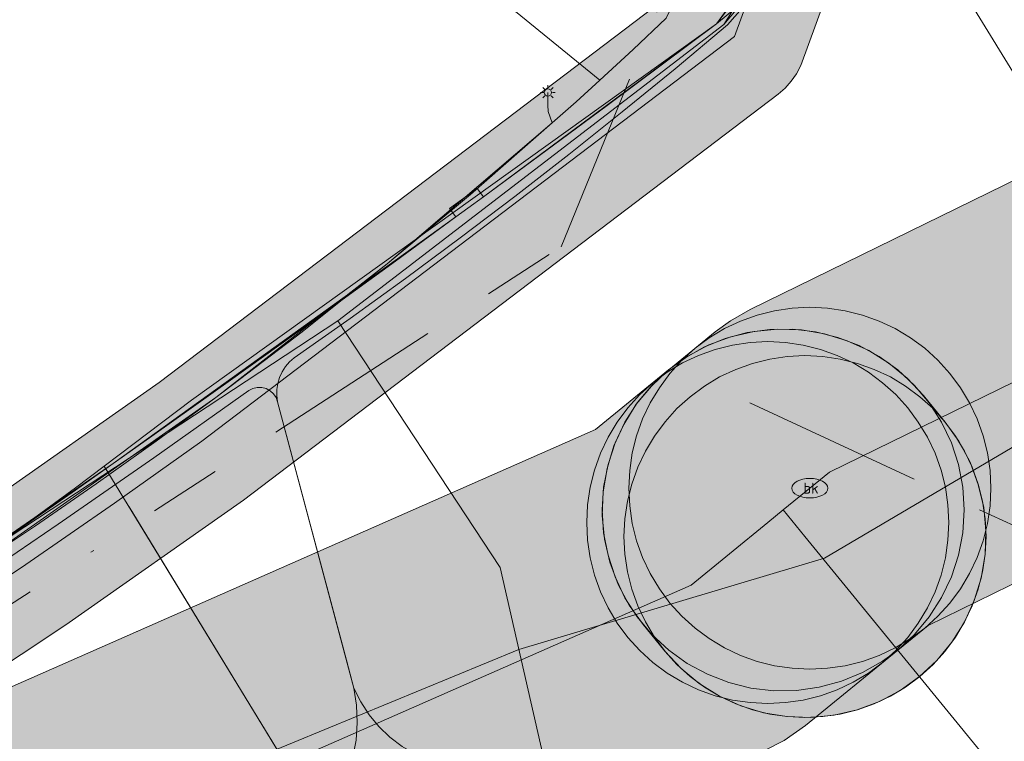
# Model space of a CAD drawing. Header units: metres. Extents: x 191553 to 192958, y 309510 to 310004.
# Tile 19 of 52: x 191878 to 191906, y 309657 to 309677. Entities that reach past the tile are written whole.
import ezdxf
from ezdxf.enums import TextEntityAlignment as Align
from ezdxf.lldxf.tags import DXFTag

# ---------------------------------------------------------------- set-up
doc = ezdxf.new("R2010")
doc.units = ezdxf.units.M
doc.linetypes.add('RI-OVERIG', pattern=[17, 5, -2, 2, -2, 0, -2, 2, -2])
doc.layers.get('0').update_dxf_attribs({"lineweight": 18})
for name, color, linetype, lineweight in [('B-WE-IE-MEUBILAIR_ENEXIS NETBEHEER BV-S', 7, 'Continuous', 18), ('B-WE-KL-DATA_COAXKABEL_17_ZIGGO BV-G', 90, 'KL-DATA-N', 18), ('B-WE-KL-DATA_COAXKABEL_7_ZIGGO BV-G', 90, 'KL-DATA-N', 18), ('B-WE-KL-DATA_KABELBED_KPN BV-G', 90, 'Continuous', 18), ('B-WE-KL-DATA_KABELBED_ZIGGO BV-G', 90, 'Continuous', 18), ('B-WE-KL-DATA_MANTELBUIS_POLYVINYLCHLORIDE PVC_75_KPN BV-G', 90, 'Continuous', 18), ('B-WE-KL-DATA_NV WATERLEIDINGMAATSCHAPPIJ LIMBURG-G', 90, 'KL-DATA-N', 18), ('B-WE-KL-ET_LS_ENEXIS NETBEHEER BV-G', 190, 'KL-LS-N', 18), ('B-WE-KL-ET_LS_KABELBED_ENEXIS NETBEHEER BV-G', 190, 'Continuous', 18), ('B-WE-KL-ET_MS_ENEXIS NETBEHEER BV-G', 130, 'KL-MS-N', 18), ('B-WE-KL-ET_MS_KABELBED_ENEXIS NETBEHEER BV-G', 130, 'Continuous', 18), ('B-WE-KL-GAS_HD_STAAL_100_ENEXIS NETBEHEER BV-G', 30, 'KL-GAS-HD-N', 18), ('B-WE-KL-GAS_LD_MANTELBUIS_POLYVINYLCHLORIDE PVC_90_ENEXIS NETBEHEER BV-G', 50, 'Continuous', 18), ('B-WE-KL-GAS_LD_POLYVINYLCHLORIDE PVC_63_ENEXIS NETBEHEER BV-G', 50, 'KL-GAS-LD-N', 18), ('B-WE-KL-GAS_LD_POLYVINYLCHLORIDE PVC_90_ENEXIS NETBEHEER BV-G', 50, 'KL-GAS-LD-N', 18), ('B-WE-KL-WATER_100_NV WATERLEIDINGMAATSCHAPPIJ LIMBURG-G', 170, 'KL-WATER-N', 18), ('B-WE-KL-WATER_200_NV WATERLEIDINGMAATSCHAPPIJ LIMBURG-G', 170, 'KL-WATER-N', 18), ('B-WE-KL-WATER_NV WATERLEIDINGMAATSCHAPPIJ LIMBURG-S', 170, 'Continuous', 18), ('B-WE-RI-VRIJVERVAL_BETON_500_GEMEENTE GULPEN   WITTEM-G', 210, 'RI-OVERIG', 18), ('B-WE-RI-VRIJVERVAL_POLYVINYLCHLORIDE PVC_310_GEMEENTE GULPEN   WITTEM-G', 210, 'RI-OVERIG', 18), ('V-WE-KL-ET_MS_ENEXIS NETBEHEER BV-G', 130, 'KL-MS-V', 18), ('V-WE-KL-WATER_100_NV WATERLEIDINGMAATSCHAPPIJ LIMBURG-G', 170, 'KL-WATER-V', 18)]:
    doc.layers.add(name, color=color, linetype=linetype, lineweight=lineweight)
doc.layers.add('B-WE-OG-INFO_EIS VOORZORGSMAATREGEL_ENEXIS NETBEHEER BV-GV', color=7, linetype='Continuous', lineweight=18, true_color=0xfa194b)
doc.layers.add('B-WE-OG-INFO_EIS VOORZORGSMAATREGEL_NV WATERLEIDINGMAATSCHAPPIJ LIMBURG-GV', color=7, linetype='Continuous', lineweight=18, true_color=0xfa194b)
doc.layers.add('B-WE-OG-INFO_EIS VOORZORGSMAATREGEL_ENEXIS NETBEHEER BV-V', color=7, linetype='Continuous', lineweight=18, true_color=0xfa194b, transparency=0.8)
doc.layers.add('B-WE-OG-INFO_EIS VOORZORGSMAATREGEL_NV WATERLEIDINGMAATSCHAPPIJ LIMBURG-V', color=7, linetype='Continuous', lineweight=18, true_color=0xfa194b, transparency=0.8)
doc.styles.add('NLCS-ISO', font='NLCS-ISO.ttf')
doc.styles.get("Standard").update_dxf_attribs({"font": 'arial.ttf'})
tags = doc.linetypes.add('KL-DATA-N', pattern='A,4,-1,[101,NLCS.SHX,S=0.5,R=0,X=0,Y=0],-1,4,-1,["D",Standard,S=1,R=0,X=-0.25,Y=-0.5],-1.5', length=12.5).pattern_tags.tags
tags[18] = DXFTag(74, 10)
tags = doc.linetypes.add('KL-GAS-HD-N', pattern='A,4,-1,[69,NLCS.SHX,S=0.5,R=0,X=0,Y=0],-1,4,-1,["H",Standard,S=1,R=0,X=0,Y=-0.5],-2', length=13).pattern_tags.tags
tags[18] = DXFTag(74, 10)
tags = doc.linetypes.add('KL-GAS-LD-N', pattern='A,4,-1,[69,NLCS.SHX,S=0.5,R=0,X=0,Y=0],-1,4,-1,["L",Standard,S=1,R=0,X=0.25,Y=-0.5],-2', length=13).pattern_tags.tags
tags[18] = DXFTag(74, 10)
tags = doc.linetypes.add('KL-LS-N', pattern='A,4,-1,[103,NLCS.SHX,S=0.75,R=0,X=0,Y=0],-1,4,-1,["L",Standard,S=1,R=0,X=0,Y=-0.5],-2', length=13).pattern_tags.tags
tags[18] = DXFTag(74, 10)
tags = doc.linetypes.add('KL-MS-N', pattern='A,4,-1,[103,NLCS.SHX,S=0.75,R=0,X=0,Y=0],-1,4,-1,["M",Standard,S=1,R=0,X=0,Y=-0.5],-2', length=13).pattern_tags.tags
tags[18] = DXFTag(74, 10)
tags = doc.linetypes.add('KL-MS-V', pattern='A,2,[24,NLCS.SHX,S=0.5,R=0,X=0,Y=0],2,-1,[103,NLCS.SHX,S=0.75,R=0,X=0,Y=0],-1,2,[24,NLCS.SHX,S=0.5,R=0,X=0,Y=0],2,-1,["M",Standard,S=1,R=0,X=0,Y=-0.5],-2', length=13).pattern_tags.tags
tags[34] = DXFTag(74, 10)
doc.linetypes.add('KL-WATER-N', pattern='A,7,-0.5,[168,NLCS.SHX,S=0.75,R=0,X=0.75,Y=0],-2', length=9.5)
doc.linetypes.add('KL-WATER-V', pattern='A,3.5,[24,NLCS.SHX,S=0.5,R=0,X=0,Y=0],3.5,-0.5,[168,NLCS.SHX,S=0.75,R=0,X=0.75,Y=0],-2', length=9.5)

# ---------------------------------------------------------------- blocks, each defined once
blk = doc.blocks.new('SIE-MEUBILAIR_PAAL_LICHTMAST-SO')
for points in [[(-0.62, 0), (-1, 0)], [(-0.71, 0.71), (-0.44, 0.44)], [(0, 1), (0, 0.62)], [(0.44, 0.44), (0.71, 0.71)], [(1, 0), (0.62, 0)], [(-0.71, -0.71), (-0.44, -0.44)], [(0, -0.62), (0, -1)], [(0.44, -0.44), (0.71, -0.71)]]:
    blk.add_lwpolyline(points)
blk.add_circle((0, 0), 0.5)
blk = doc.blocks.new('SKL-WATER_BRANDKRAAN_BRANDPUT-SO')
at = {"color": 0, "linetype": 'ByBlock', "lineweight": 18}
blk.add_ellipse((0, 0), major_axis=(2.5, 0), ratio=0.54, dxfattribs=at)
at = {"color": 0, "linetype": 'ByBlock', "lineweight": 18, "style": 'NLCS-ISO'}
blk.add_text('bk', height=1.5, dxfattribs=at).set_placement((0.16, 0), align=Align.MIDDLE_CENTER)

msp = doc.modelspace()

# ---------------------------------------------------------------- hatches: boundary and pattern name
at = {"layer": 'B-WE-OG-INFO_EIS VOORZORGSMAATREGEL_ENEXIS NETBEHEER BV-V'}
msp.add_hatch(color=256, dxfattribs=at).paths.add_polyline_path([(192131.418, 309815.57), (192128.835, 309815.928), (192126.26, 309816.341), (192123.701, 309816.806), (192121.172, 309817.322), (192114.611, 309818.968), (192107.1, 309821.375), (192100.308, 309823.674), (192096.941, 309824.655), (192093.589, 309825.483), (192080.989, 309830.487), (192080.791, 309830.554), (192069.712, 309833.657), (192069.466, 309833.709), (192069.213, 309833.731), (192068.961, 309833.72), (192068.697, 309833.674), (192057.804, 309831.006), (192051.026, 309829.021), (192044.363, 309831.316), (192044.12, 309831.383), (192043.869, 309831.419), (192043.617, 309831.423), (192043.366, 309831.395), (192043.119, 309831.335), (192042.882, 309831.245), (192042.661, 309831.126), (192042.454, 309830.98), (192042.268, 309830.809), (192042.104, 309830.615), (192041.968, 309830.403), (192041.858, 309830.175), (192041.781, 309829.944), (192040.182, 309823.996), (192038.819, 309823.938), (192037.374, 309823.818), (192035.936, 309823.638), (192034.587, 309823.414), (192033.087, 309823.101), (192031.76, 309822.767), (192030.426, 309822.373), (192024.636, 309821.022), (192024.348, 309821.121), (192024.098, 309821.167), (192023.846, 309821.18), (192023.594, 309821.161), (192023.302, 309821.099), (191994.078, 309812.513), (191991.126, 309811.863), (191988.082, 309811.125), (191985.054, 309810.324), (191982.043, 309809.46), (191980.132, 309808.775), (191978.355, 309808.181), (191976.561, 309807.629), (191974.76, 309807.121), (191972.942, 309806.656), (191971.119, 309806.235), (191969.28, 309805.857), (191967.443, 309805.525), (191960.065, 309804.397), (191952.664, 309803.315), (191945.257, 309802.282), (191937.67, 309801.267), (191930.473, 309799.676), (191922.163, 309797.669), (191911.141, 309794.283), (191900.304, 309790.922), (191891.818, 309788.89), (191875.997, 309786.795), (191875.749, 309786.745), (191875.51, 309786.666), (191875.281, 309786.556), (191875.069, 309786.418), (191874.876, 309786.255), (191874.705, 309786.07), (191874.558, 309785.863), (191874.42, 309785.596), (191873.182, 309782.693), (191873.098, 309782.456), (191873.045, 309782.209), (191873.023, 309781.955), (191873.033, 309781.703), (191873.074, 309781.455), (191873.148, 309781.211), (191874.286, 309778.681), (191875.214, 309776.273), (191876.004, 309773.816), (191876.648, 309771.337), (191876.898, 309769.939), (191877.117, 309768.491), (191877.3, 309767.032), (191877.444, 309765.569), (191877.549, 309764.107), (191877.616, 309762.637), (191877.645, 309761.169), (191877.636, 309759.74), (191877.378, 309756.094), (191877.067, 309752.417), (191876.706, 309748.733), (191876.299, 309745.086), (191875.982, 309743.013), (191875.384, 309738.504), (191874.916, 309734.034), (191874.23, 309727.778), (191874.142, 309725.949), (191874.122, 309724.242), (191874.158, 309722.604), (191874.254, 309720.9), (191874.285, 309720.649), (191876.083, 309710.974), (191876.144, 309710.729), (191876.237, 309710.492), (191876.39, 309710.222), (191877.197, 309709.025), (191878.897, 309706.317), (191879.045, 309706.113), (191879.217, 309705.928), (191879.453, 309705.737), (191884.15, 309702.491), (191896.058, 309695.465), (191901.703, 309691.267), (191898.563, 309689.263), (191898.36, 309689.114), (191898.176, 309688.941), (191898.015, 309688.744), (191897.881, 309688.531), (191897.775, 309688.301), (191897.698, 309688.059), (191897.653, 309687.81), (191897.639, 309687.559), (191897.658, 309687.306), (191897.715, 309687.031), (191898.448, 309684.454), (191898.497, 309683.758), (191896.451, 309678.134), (191882.242, 309667.335), (191877.433, 309663.962), (191872.526, 309660.706), (191867.542, 309657.581), (191862.475, 309654.583), (191857.255, 309651.674), (191851.951, 309648.897), (191849.155, 309647.451), (191846.353, 309646.062), (191843.528, 309644.719), (191840.695, 309643.429), (191837.229, 309641.984), (191833.727, 309640.601), (191830.196, 309639.284), (191826.648, 309638.035), (191823.07, 309636.851), (191819.47, 309635.735), (191815.855, 309634.688), (191812.205, 309633.706), (191807.498, 309632.493), (191802.8, 309631.381), (191798.238, 309630.567), (191793.613, 309629.787), (191788.992, 309629.055), (191784.363, 309628.368), (191779.718, 309627.724), (191775.076, 309627.128), (191770.419, 309626.575), (191765.751, 309626.068), (191754.812, 309624.834), (191743.888, 309623.674), (191732.937, 309622.582), (191704.171, 309619.885), (191696.448, 309619.357), (191674.137, 309618.201), (191656.038, 309617.66), (191646.696, 309617.458), (191646.444, 309617.436), (191646.196, 309617.383), (191645.957, 309617.299), (191645.731, 309617.186), (191645.523, 309617.045), (191645.331, 309616.878), (191645.164, 309616.69), (191645.021, 309616.482), (191644.905, 309616.256), (191644.819, 309616.019), (191644.764, 309615.771), (191644.74, 309615.519), (191644.748, 309615.267), (191644.788, 309615.018), (191644.86, 309614.774), (191644.961, 309614.543), (191645.09, 309614.327), (191645.246, 309614.128), (191645.427, 309613.949), (191645.626, 309613.796), (191645.845, 309613.669), (191646.079, 309613.57), (191646.323, 309613.502), (191646.573, 309613.465), (191646.782, 309613.459), (191656.136, 309613.662), (191674.324, 309614.205), (191696.703, 309615.365), (191704.52, 309615.9), (191733.333, 309618.602), (191744.288, 309619.694), (191755.26, 309620.859), (191766.199, 309622.093), (191770.886, 309622.603), (191775.556, 309623.157), (191780.259, 309623.761), (191784.918, 309624.406), (191789.589, 309625.1), (191794.272, 309625.842), (191798.91, 309626.623), (191803.667, 309627.476), (191808.474, 309628.614), (191813.239, 309629.842), (191816.913, 309630.831), (191820.639, 309631.909), (191824.308, 309633.047), (191827.92, 309634.243), (191831.544, 309635.517), (191835.178, 309636.874), (191838.751, 309638.285), (191842.263, 309639.749), (191845.23, 309641.099), (191848.116, 309642.471), (191850.979, 309643.891), (191853.788, 309645.343), (191859.135, 309648.143), (191864.445, 309651.101), (191869.6, 309654.151), (191874.718, 309657.36), (191879.666, 309660.643), (191884.57, 309664.082), (191899.339, 309675.305), (191899.53, 309675.47), (191899.699, 309675.658), (191899.843, 309675.866), (191899.96, 309676.092), (191902.401, 309682.789), (191902.472, 309683.033), (191902.512, 309683.283), (191902.516, 309683.611), (191902.424, 309684.939), (191902.391, 309685.188), (191901.97, 309686.692), (191906.3, 309689.455), (191906.505, 309689.605), (191906.687, 309689.778), (191906.848, 309689.974), (191906.982, 309690.187), (191907.088, 309690.417), (191907.165, 309690.659), (191907.21, 309690.907), (191907.224, 309691.16), (191907.206, 309691.412), (191907.156, 309691.66), (191907.075, 309691.899), (191906.965, 309692.126), (191906.827, 309692.338), (191906.663, 309692.531), (191906.418, 309692.745), (191898.36, 309698.738), (191898.182, 309698.856), (191886.247, 309705.898), (191882.067, 309708.792), (191880.568, 309711.179), (191879.94, 309712.113), (191878.241, 309721.255), (191878.157, 309722.727), (191878.122, 309724.297), (191878.141, 309725.863), (191878.213, 309727.404), (191878.893, 309733.608), (191879.359, 309738.058), (191879.945, 309742.473), (191880.27, 309744.598), (191880.683, 309748.302), (191881.049, 309752.037), (191881.367, 309755.804), (191881.63, 309759.521), (191881.645, 309761.17), (191881.613, 309762.795), (191881.544, 309764.315), (191881.431, 309765.885), (191881.278, 309767.45), (191881.076, 309769.064), (191880.839, 309770.619), (191880.572, 309772.117), (191879.861, 309774.877), (191879.005, 309777.551), (191877.998, 309780.173), (191877.206, 309781.932), (191877.653, 309782.979), (191892.445, 309784.938), (191892.647, 309784.976), (191901.427, 309787.082), (191912.317, 309790.459), (191923.162, 309793.795), (191931.353, 309795.774), (191938.451, 309797.343), (191945.806, 309798.32), (191953.239, 309799.356), (191960.666, 309800.442), (191968.072, 309801.575), (191970.064, 309801.935), (191971.947, 309802.322), (191973.912, 309802.775), (191975.774, 309803.252), (191977.716, 309803.799), (191979.598, 309804.379), (191981.422, 309804.989), (191983.211, 309805.634), (191986.096, 309806.462), (191989.046, 309807.243), (191992.006, 309807.961), (191995.139, 309808.656), (192023.581, 309817.012), (192023.797, 309816.944), (192024.045, 309816.898), (192024.298, 309816.885), (192024.55, 309816.904), (192024.731, 309816.937), (192031.393, 309818.491), (192032.778, 309818.898), (192034.023, 309819.212), (192035.281, 309819.474), (192036.551, 309819.685), (192037.825, 309819.843), (192039.107, 309819.948), (192040.39, 309820.001), (192041.717, 309820.001), (192041.968, 309820.017), (192042.217, 309820.064), (192042.457, 309820.143), (192042.687, 309820.252), (192042.899, 309820.387), (192043.093, 309820.549), (192043.266, 309820.736), (192043.412, 309820.94), (192043.533, 309821.164), (192043.648, 309821.482), (192045.087, 309826.836), (192050.326, 309825.032), (192050.569, 309824.965), (192050.821, 309824.929), (192051.072, 309824.925), (192051.323, 309824.953), (192051.539, 309825.004), (192058.8, 309827.131), (192069.139, 309829.663), (192079.61, 309826.73), (192092.24, 309821.715), (192092.499, 309821.632), (192095.863, 309820.802), (192099.148, 309819.846), (192105.863, 309817.571), (192113.452, 309815.139), (192120.242, 309813.431), (192122.964, 309812.875), (192125.609, 309812.394), (192128.223, 309811.975), (192130.887, 309811.606), (192133.651, 309811.278), (192136.482, 309811.073), (192139.318, 309811), (192149.159, 309811.173), (192151.78, 309811.374), (192154.502, 309811.657), (192157.108, 309812.001), (192159.811, 309812.434), (192162.394, 309812.92), (192165.017, 309813.487), (192167.675, 309814.14), (192170.262, 309814.851), (192172.776, 309815.617), (192175.321, 309816.467), (192177.892, 309817.406), (192180.386, 309818.396), (192182.852, 309819.454), (192185.238, 309820.556), (192187.692, 309821.77), (192190.028, 309823.008), (192201.581, 309829.247), (192210.955, 309834.895), (192218.647, 309839.781), (192225.556, 309844.588), (192227.107, 309845.636), (192227.306, 309845.79), (192227.485, 309845.969), (192227.64, 309846.169), (192227.769, 309846.387), (192227.869, 309846.62), (192227.939, 309846.863), (192227.978, 309847.111), (192227.985, 309847.364), (192227.96, 309847.617), (192227.903, 309847.863), (192227.816, 309848.099), (192227.699, 309848.325), (192227.556, 309848.532), (192227.387, 309848.72), (192227.195, 309848.886), (192226.984, 309849.026), (192226.759, 309849.138), (192226.519, 309849.221), (192226.272, 309849.272), (192226.019, 309849.293), (192225.768, 309849.281), (192225.517, 309849.237), (192225.276, 309849.163), (192225.047, 309849.059), (192223.285, 309847.881), (192216.465, 309843.134), (192208.872, 309838.309), (192199.557, 309832.698), (192188.135, 309826.532), (192185.842, 309825.317), (192183.537, 309824.176), (192181.2, 309823.098), (192178.837, 309822.084), (192176.441, 309821.134), (192174.026, 309820.252), (192171.588, 309819.436), (192169.123, 309818.686), (192166.641, 309818.004), (192164.142, 309817.39), (192161.629, 309816.846), (192159.097, 309816.369), (192156.559, 309815.964), (192154.005, 309815.626), (192151.448, 309815.36), (192148.914, 309815.166), (192142.08, 309815.058), (192139.372, 309815), (192136.721, 309815.066), (192134.076, 309815.256)])
at = {"layer": 'B-WE-OG-INFO_EIS VOORZORGSMAATREGEL_NV WATERLEIDINGMAATSCHAPPIJ LIMBURG-V'}
for points in [[(191899.846, 309658.828), (191900.473, 309658.914), (191901.083, 309659.079), (191901.668, 309659.32), (191902.217, 309659.632), (191902.641, 309659.943), (191903.476, 309660.625), (191917.011, 309667.25), (191917.561, 309667.564), (191918.065, 309667.943), (191918.519, 309668.384), (191918.912, 309668.878), (191919.241, 309669.418), (191919.499, 309669.996), (191919.681, 309670.602), (191919.786, 309671.224), (191919.812, 309671.855), (191919.757, 309672.485), (191919.624, 309673.104), (191919.413, 309673.7), (191919.129, 309674.265), (191918.776, 309674.789), (191918.361, 309675.264), (191917.887, 309675.685), (191917.365, 309676.041), (191916.803, 309676.328), (191916.208, 309676.542), (191915.59, 309676.68), (191914.961, 309676.739), (191914.329, 309676.717), (191913.705, 309676.617), (191913.1, 309676.438), (191912.615, 309676.232), (191898.561, 309669.353), (191898.019, 309669.044), (191897.595, 309668.734), (191896.313, 309667.686), (191895.85, 309667.256), (191895.444, 309666.77), (191895.104, 309666.238), (191894.833, 309665.666), (191894.637, 309665.066), (191894.517, 309664.446), (191894.477, 309663.815), (191894.517, 309663.183), (191894.637, 309662.562), (191894.833, 309661.962), (191895.104, 309661.39), (191895.444, 309660.859), (191895.85, 309660.373), (191896.313, 309659.943), (191896.828, 309659.574), (191897.384, 309659.274), (191897.973, 309659.046), (191898.586, 309658.894), (191899.215, 309658.821)], [(191905.212, 309664.415), (191905.188, 309664.905), (191905.116, 309665.39), (191904.997, 309665.866), (191904.831, 309666.328), (191904.622, 309666.772), (191904.369, 309667.193), (191904.077, 309667.587), (191903.748, 309667.951), (191903.384, 309668.28), (191902.99, 309668.572), (191902.569, 309668.825), (191902.125, 309669.034), (191901.663, 309669.2), (191901.187, 309669.319), (191900.702, 309669.391), (191900.212, 309669.415), (191899.722, 309669.391), (191899.237, 309669.319), (191898.761, 309669.2), (191898.299, 309669.034), (191897.855, 309668.825), (191897.434, 309668.572), (191897.04, 309668.28), (191896.676, 309667.951), (191896.347, 309667.587), (191896.055, 309667.193), (191895.802, 309666.772), (191895.593, 309666.328), (191895.427, 309665.866), (191895.308, 309665.39), (191895.236, 309664.905), (191895.212, 309664.415), (191895.236, 309663.925), (191895.308, 309663.44), (191895.427, 309662.964), (191895.593, 309662.502), (191895.802, 309662.058), (191896.055, 309661.637), (191896.347, 309661.243), (191896.676, 309660.879), (191897.04, 309660.55), (191897.434, 309660.258), (191897.855, 309660.005), (191898.299, 309659.796), (191898.761, 309659.63), (191899.237, 309659.511), (191899.722, 309659.439), (191900.212, 309659.415), (191900.702, 309659.439), (191901.187, 309659.511), (191901.663, 309659.63), (191902.125, 309659.796), (191902.569, 309660.005), (191902.99, 309660.258), (191903.384, 309660.55), (191903.748, 309660.879), (191904.077, 309661.243), (191904.369, 309661.637), (191904.622, 309662.058), (191904.831, 309662.502), (191904.997, 309662.964), (191905.116, 309663.44), (191905.188, 309663.925)], [(191787.731, 309611.709), (191788.132, 309611.728), (191788.756, 309611.836), (191789.359, 309612.022), (191789.776, 309612.201), (191790.326, 309612.513), (191790.474, 309612.614), (191791.907, 309613.768), (191795.024, 309614.3), (191810.164, 309615.929), (191810.787, 309616.036), (191811.115, 309616.126), (191817.743, 309618.189), (191818.213, 309618.362), (191849.409, 309631.63), (191863.163, 309638.476), (191876.132, 309645.941), (191881.798, 309649.609), (191898.945, 309657.156), (191899.507, 309657.447), (191900.096, 309657.861), (191902.642, 309659.943), (191903.106, 309660.374), (191903.511, 309660.86), (191903.851, 309661.391), (191904.122, 309661.963), (191904.318, 309662.563), (191904.437, 309663.185), (191904.477, 309663.815), (191904.437, 309664.446), (191904.318, 309665.066), (191904.12, 309665.668), (191903.849, 309666.239), (191903.509, 309666.771), (191903.104, 309667.256), (191902.64, 309667.686), (191902.126, 309668.055), (191901.571, 309668.355), (191900.981, 309668.582), (191900.367, 309668.734), (191899.739, 309668.807), (191899.106, 309668.8), (191898.481, 309668.714), (191897.871, 309668.549), (191897.286, 309668.308), (191896.736, 309667.996), (191896.312, 309667.685), (191894.293, 309666.034), (191877.4, 309658.599), (191876.693, 309658.217), (191871.028, 309654.541), (191858.308, 309647.219), (191845.09, 309640.65), (191814.532, 309627.663), (191808.609, 309625.819), (191793.8, 309624.226), (191788.926, 309623.403), (191788.31, 309623.257), (191787.718, 309623.035), (191787.159, 309622.74), (191786.607, 309622.349), (191785.921, 309621.789), (191785.434, 309621.704), (191784.831, 309621.519), (191784.256, 309621.258), (191783.716, 309620.926), (191783.224, 309620.53), (191782.785, 309620.074), (191782.408, 309619.567), (191782.098, 309619.018), (191781.859, 309618.431), (191781.697, 309617.821), (191781.613, 309617.194), (191781.608, 309616.563), (191781.683, 309615.935), (191781.837, 309615.321), (191782.067, 309614.732), (191782.369, 309614.178), (191782.74, 309613.664), (191783.171, 309613.204), (191783.658, 309612.799), (191784.191, 309612.461), (191784.764, 309612.192), (191785.364, 309611.997), (191785.881, 309611.894), (191786.872, 309611.75), (191787.502, 309611.699)], [(191900.233, 309658.081), (191900.884, 309658.145), (191901.52, 309658.292), (191902.134, 309658.521), (191902.71, 309658.828), (191903.243, 309659.208), (191903.722, 309659.655), (191904.137, 309660.159), (191904.484, 309660.715), (191904.754, 309661.309), (191904.945, 309661.934), (191905.053, 309662.581), (191905.076, 309663.234), (191905.013, 309663.884), (191904.865, 309664.521), (191904.636, 309665.134), (191904.328, 309665.712), (191903.949, 309666.244), (191903.347, 309666.98), (191902.902, 309667.457), (191902.397, 309667.873), (191901.841, 309668.22), (191901.247, 309668.49), (191900.62, 309668.682), (191899.977, 309668.789), (191899.323, 309668.812), (191898.672, 309668.749), (191898.034, 309668.601), (191897.421, 309668.372), (191896.845, 309668.065), (191896.312, 309667.684), (191895.834, 309667.239), (191895.418, 309666.734), (191895.071, 309666.178), (191894.801, 309665.584), (191894.61, 309664.957), (191894.502, 309664.314), (191894.479, 309663.66), (191894.542, 309663.009), (191894.69, 309662.371), (191894.919, 309661.758), (191895.226, 309661.182), (191895.606, 309660.649), (191896.208, 309659.914), (191896.654, 309659.435), (191897.159, 309659.02), (191897.714, 309658.673), (191898.308, 309658.403), (191898.935, 309658.212), (191899.578, 309658.104), (191900.232, 309658.081)], [(191904.051, 309663.466), (191904.027, 309663.956), (191903.955, 309664.441), (191903.836, 309664.917), (191903.67, 309665.379), (191903.461, 309665.823), (191903.208, 309666.244), (191902.916, 309666.638), (191902.587, 309667.002), (191902.223, 309667.331), (191901.829, 309667.623), (191901.408, 309667.876), (191900.964, 309668.085), (191900.502, 309668.251), (191900.026, 309668.37), (191899.541, 309668.442), (191899.051, 309668.466), (191898.561, 309668.442), (191898.076, 309668.37), (191897.6, 309668.251), (191897.138, 309668.085), (191896.694, 309667.876), (191896.273, 309667.623), (191895.879, 309667.331), (191895.515, 309667.002), (191895.186, 309666.638), (191894.894, 309666.244), (191894.641, 309665.823), (191894.432, 309665.379), (191894.266, 309664.917), (191894.147, 309664.441), (191894.075, 309663.956), (191894.051, 309663.466), (191894.075, 309662.976), (191894.147, 309662.491), (191894.266, 309662.015), (191894.432, 309661.553), (191894.641, 309661.109), (191894.894, 309660.688), (191895.186, 309660.294), (191895.515, 309659.93), (191895.879, 309659.601), (191896.273, 309659.309), (191896.694, 309659.056), (191897.138, 309658.847), (191897.6, 309658.681), (191898.076, 309658.562), (191898.561, 309658.49), (191899.051, 309658.466), (191899.541, 309658.49), (191900.026, 309658.562), (191900.502, 309658.681), (191900.964, 309658.847), (191901.408, 309659.056), (191901.829, 309659.309), (191902.223, 309659.601), (191902.587, 309659.93), (191902.916, 309660.294), (191903.208, 309660.688), (191903.461, 309661.109), (191903.67, 309661.553), (191903.836, 309662.015), (191903.955, 309662.491), (191904.027, 309662.976)], [(191905.078, 309663.079), (191905.054, 309663.569), (191904.982, 309664.054), (191904.863, 309664.53), (191904.697, 309664.992), (191904.488, 309665.436), (191904.235, 309665.857), (191903.943, 309666.251), (191903.614, 309666.615), (191903.25, 309666.944), (191902.856, 309667.236), (191902.435, 309667.489), (191901.991, 309667.698), (191901.529, 309667.864), (191901.053, 309667.983), (191900.568, 309668.055), (191900.078, 309668.079), (191899.588, 309668.055), (191899.103, 309667.983), (191898.627, 309667.864), (191898.165, 309667.698), (191897.721, 309667.489), (191897.3, 309667.236), (191896.906, 309666.944), (191896.542, 309666.615), (191896.213, 309666.251), (191895.921, 309665.857), (191895.668, 309665.436), (191895.459, 309664.992), (191895.293, 309664.53), (191895.174, 309664.054), (191895.102, 309663.569), (191895.078, 309663.079), (191895.102, 309662.589), (191895.174, 309662.104), (191895.293, 309661.628), (191895.459, 309661.166), (191895.668, 309660.722), (191895.921, 309660.301), (191896.213, 309659.907), (191896.542, 309659.543), (191896.906, 309659.214), (191897.3, 309658.922), (191897.721, 309658.669), (191898.165, 309658.46), (191898.627, 309658.294), (191899.103, 309658.175), (191899.588, 309658.103), (191900.078, 309658.079), (191900.568, 309658.103), (191901.053, 309658.175), (191901.529, 309658.294), (191901.991, 309658.46), (191902.435, 309658.669), (191902.856, 309658.922), (191903.25, 309659.214), (191903.614, 309659.543), (191903.943, 309659.907), (191904.235, 309660.301), (191904.488, 309660.722), (191904.697, 309661.166), (191904.863, 309661.628), (191904.982, 309662.104), (191905.054, 309662.589)]]:
    msp.add_hatch(color=256, dxfattribs=at).paths.add_polyline_path(points)

# ---------------------------------------------------------------- linework, layer by layer
at = {"layer": 'B-WE-KL-DATA_COAXKABEL_17_ZIGGO BV-G', "flags": 128}
for points in [[(191890.436, 309671.909), (191888.763, 309670.687), (191886.456, 309669.012)], [(191882.036, 309665.849), (191879.925, 309664.361), (191878.894, 309663.641)]]:
    msp.add_lwpolyline(points, dxfattribs=at)
at = {"layer": 'B-WE-KL-DATA_COAXKABEL_7_ZIGGO BV-G', "flags": 128}
for points in [[(191899.716, 309681.066), (191899.492, 309680.409), (191899.217, 309679.756), (191898.892, 309679.109), (191898.519, 309678.474), (191898.1, 309677.853), (191897.638, 309677.25), (191894.612, 309674.992), (191893.132, 309673.895), (191891.195, 309672.466)], [(191890.263, 309672.145), (191890.436, 309671.909), (191887.601, 309669.842), (191886.456, 309669.012), (191884.213, 309667.4), (191882.036, 309665.849), (191880.972, 309665.097), (191878.894, 309663.641), (191877.881, 309662.936), (191875.905, 309661.576), (191873.998, 309660.28), (191873.071, 309659.656)]]:
    msp.add_lwpolyline(points, dxfattribs=at)
at = {"layer": 'B-WE-KL-DATA_KABELBED_KPN BV-G', "flags": 128}
for points in [[(191897.836, 309677.224), (191898.413, 309677.927), (191898.927, 309678.676), (191899.377, 309679.466), (191899.757, 309680.291), (191900.067, 309681.146), (191900.302, 309682.023), (191900.462, 309682.918), (191900.546, 309683.823), (191900.553, 309684.732), (191900.482, 309685.638), (191900.335, 309686.535), (191900.112, 309687.416), (191901.308, 309688.257)], [(191897.836, 309677.224), (191898.342, 309678.037)], [(191897.836, 309677.224), (191887.174, 309669.036)], [(191887.174, 309669.036), (191870.224, 309657.887), (191864.042, 309654.116)], [(191891.659, 309662.223), (191893.35, 309654.798)]]:
    msp.add_lwpolyline(points, dxfattribs=at)
at = {"layer": 'B-WE-KL-DATA_KABELBED_ZIGGO BV-G', "flags": 128}
for points in [[(191891.195, 309672.466), (191897.638, 309677.25), (191898.519, 309678.474), (191899.217, 309679.756), (191899.716, 309681.066), (191900.004, 309682.374)], [(191891.195, 309672.466), (191891.022, 309672.7), (191890.263, 309672.145)], [(191890.763, 309672.149), (191891.195, 309672.466)], [(191873.071, 309659.656), (191880.972, 309665.097), (191890.436, 309671.909)], [(191890.436, 309671.909), (191890.763, 309672.149)]]:
    msp.add_lwpolyline(points, dxfattribs=at)
at = {"layer": 'B-WE-KL-DATA_MANTELBUIS_POLYVINYLCHLORIDE PVC_75_KPN BV-G', "flags": 128}
msp.add_lwpolyline([(191887.174, 309669.036), (191891.659, 309662.223)], dxfattribs=at)
at = {"layer": 'B-WE-KL-DATA_NV WATERLEIDINGMAATSCHAPPIJ LIMBURG-G', "flags": 128}
msp.add_lwpolyline([(191793.197, 309618.654), (191793.313, 309618.572), (191794.389, 309618.757), (191809.731, 309620.408), (191816.406, 309622.486), (191847.38, 309635.647), (191860.892, 309642.361), (191873.887, 309649.841), (191884.138, 309656.641), (191892.178, 309659.962), (191900.616, 309662.48), (191918.43, 309672.995), (191924.979, 309686.654), (191926.529, 309686.579), (191926.634, 309686.674)], dxfattribs=at)
at = {"layer": 'B-WE-KL-ET_LS_ENEXIS NETBEHEER BV-G', "flags": 128}
for points in [[(191846.606, 309644.296), (191846.696, 309644.337), (191852.775, 309647.297), (191858.037, 309650.242), (191863.196, 309653.363), (191870.202, 309657.985), (191877.134, 309662.25), (191883.801, 309666.919), (191888.533, 309670.611), (191893.099, 309674.506), (191893.756, 309675.095), (191894.409, 309675.689), (191895.331, 309676.541), (191896.246, 309677.401), (191897.938, 309680.862), (191898.193, 309684.706), (191898.394, 309687.839), (191899.865, 309690.613)], [(191894.409, 309675.689), (191884.787, 309683.538), (191883.79, 309683.614)], [(191892.979, 309674.999), (191892.977, 309675.347)], [(191893.099, 309674.506), (191892.98, 309674.826), (191892.979, 309674.999)]]:
    msp.add_lwpolyline(points, dxfattribs=at)
at = {"layer": 'B-WE-KL-ET_LS_KABELBED_ENEXIS NETBEHEER BV-G', "flags": 128}
msp.add_lwpolyline([(191870.202, 309657.985), (191871.959, 309659.013), (191873.7, 309660.066), (191875.425, 309661.145), (191877.134, 309662.25), (191878.827, 309663.38), (191880.502, 309664.535), (191882.16, 309665.715), (191883.801, 309666.919), (191886.187, 309668.739), (191888.533, 309670.611), (191890.837, 309672.533), (191893.099, 309674.506)], dxfattribs=at)
at = {"layer": 'B-WE-KL-ET_MS_ENEXIS NETBEHEER BV-G', "flags": 128}
msp.add_lwpolyline([(191876.481, 309732.224), (191876.301, 309730.63), (191876.165, 309729.031), (191876.074, 309727.429), (191876.027, 309725.826), (191876.024, 309724.221), (191876.065, 309722.617), (191876.151, 309721.015), (191876.208, 309720.171), (191876.291, 309719.33), (191876.399, 309718.491), (191876.534, 309717.657), (191876.694, 309716.826), (191876.88, 309716.002), (191877.091, 309715.183), (191877.327, 309714.371), (191877.588, 309713.567), (191877.874, 309712.771), (191878.184, 309711.984), (191878.519, 309711.208), (191878.877, 309710.442), (191879.258, 309709.687), (191879.663, 309708.945), (191880.09, 309708.215), (191880.402, 309707.781), (191880.737, 309707.365), (191881.093, 309706.966), (191881.469, 309706.586), (191881.864, 309706.227), (191882.278, 309705.888), (191882.709, 309705.572), (191883.155, 309705.278), (191892.783, 309699.601), (191897.262, 309697.308), (191898.063, 309696.808), (191898.85, 309696.287), (191899.623, 309695.744), (191900.382, 309695.181), (191901.125, 309694.598), (191901.852, 309693.996), (191902.562, 309693.374), (191903.256, 309692.733), (191903.382, 309692.588), (191903.478, 309692.422), (191903.54, 309692.24), (191903.567, 309692.05), (191903.556, 309691.859), (191903.51, 309691.673), (191903.428, 309691.499), (191903.315, 309691.344), (191900.102, 309687.727), (191899.961, 309687.399), (191899.891, 309687.049), (191899.893, 309686.692), (191899.969, 309686.343), (191900.14, 309685.754), (191900.272, 309685.155), (191900.363, 309684.549), (191900.413, 309683.938), (191900.423, 309683.325), (191900.391, 309682.713), (191900.318, 309682.104), (191900.205, 309681.501), (191900.052, 309680.908), (191899.859, 309680.326), (191899.628, 309679.758), (191899.359, 309679.207), (191899.054, 309678.675), (191898.714, 309678.165), (191898.341, 309677.678), (191897.936, 309677.218), (191896.488, 309676.006), (191895.027, 309674.812), (191893.551, 309673.635), (191892.061, 309672.476), (191890.558, 309671.334), (191889.041, 309670.211), (191887.511, 309669.105), (191885.968, 309668.018), (191885.84, 309667.905), (191885.728, 309667.776), (191885.636, 309667.632), (191885.565, 309667.476), (191885.516, 309667.312), (191885.491, 309667.143), (191885.489, 309666.972), (191885.512, 309666.803)], dxfattribs=at)
at = {"layer": 'B-WE-KL-ET_MS_KABELBED_ENEXIS NETBEHEER BV-G', "flags": 128}
for points in [[(191887.414, 309659.664), (191885.512, 309666.803)], [(191887.62, 309658.891), (191887.414, 309659.664)], [(191887.62, 309658.891), (191887.692, 309658.416), (191887.712, 309657.936), (191887.679, 309657.456), (191887.593, 309656.984), (191887.455, 309656.523), (191887.267, 309656.081), (191887.032, 309655.662), (191886.752, 309655.271), (191886.064, 309654.752), (191885.373, 309654.236)]]:
    msp.add_lwpolyline(points, dxfattribs=at)
at = {"layer": 'B-WE-KL-GAS_HD_STAAL_100_ENEXIS NETBEHEER BV-G', "flags": 128}
msp.add_lwpolyline([(191646.739, 309615.458), (191647.878, 309615.478), (191656.092, 309615.661), (191674.22, 309616.202), (191687.713, 309616.889), (191696.567, 309617.36), (191704.332, 309617.891), (191722.174, 309619.571), (191733.135, 309620.592), (191744.089, 309621.684), (191755.036, 309622.846), (191765.975, 309624.08), (191770.65, 309624.588), (191775.32, 309625.143), (191779.985, 309625.742), (191784.643, 309626.387), (191789.295, 309627.078), (191793.94, 309627.814), (191798.577, 309628.595), (191803.207, 309629.422), (191805.594, 309629.975), (191807.975, 309630.551), (191810.35, 309631.15), (191812.719, 309631.773), (191816.392, 309632.762), (191820.046, 309633.82), (191823.68, 309634.946), (191827.291, 309636.141), (191830.88, 309637.404), (191834.444, 309638.734), (191837.982, 309640.131), (191841.493, 309641.595), (191844.371, 309642.905), (191847.227, 309644.263), (191850.06, 309645.668), (191852.869, 309647.12), (191855.547, 309648.5), (191858.207, 309649.915), (191860.849, 309651.364), (191863.471, 309652.848), (191866.036, 309654.344), (191868.581, 309655.872), (191871.107, 309657.433), (191873.612, 309659.027), (191876.097, 309660.652), (191878.56, 309662.31), (191881.002, 309663.999), (191883.422, 309665.719), (191898.129, 309676.897), (191900.521, 309683.473), (191900.429, 309684.8), (191899.639, 309687.577), (191905.224, 309691.141), (191897.166, 309697.133), (191892.831, 309699.688), (191885.167, 309704.213), (191880.591, 309707.381), (191878.874, 309710.115), (191878.049, 309711.339), (191876.251, 309721.014), (191876.158, 309722.649), (191876.121, 309724.286), (191876.141, 309725.924), (191876.218, 309727.56), (191876.905, 309733.826), (191877.123, 309736.062), (191877.373, 309738.295), (191877.653, 309740.525), (191877.964, 309742.75), (191878.12, 309743.786), (191878.282, 309744.82), (191878.695, 309748.523), (191879.059, 309752.232), (191879.372, 309755.945), (191879.635, 309759.662), (191879.645, 309761.183), (191879.615, 309762.704), (191879.546, 309764.223), (191879.436, 309765.741), (191879.287, 309767.254), (191879.099, 309768.764), (191878.87, 309770.268), (191878.603, 309771.765), (191878.283, 309773.074), (191877.925, 309774.373), (191877.531, 309775.662), (191877.101, 309776.939), (191876.634, 309778.203), (191876.132, 309779.453), (191875.594, 309780.689), (191875.022, 309781.909), (191876.26, 309784.812), (191892.182, 309786.921), (191900.834, 309788.992), (191911.729, 309792.371), (191922.632, 309795.725), (191930.905, 309797.723), (191938.102, 309799.314), (191945.529, 309800.3), (191952.95, 309801.335), (191960.364, 309802.419), (191967.77, 309803.552), (191969.661, 309803.894), (191971.544, 309804.281), (191973.416, 309804.713), (191975.278, 309805.19), (191977.128, 309805.711), (191978.965, 309806.276), (191980.787, 309806.885), (191982.595, 309807.538), (191985.566, 309808.391), (191988.553, 309809.182), (191991.557, 309809.91), (191994.575, 309810.575), (192023.866, 309819.18), (192024.277, 309818.885), (192030.938, 309820.439), (192032.249, 309820.827), (192033.575, 309821.162), (192034.914, 309821.441), (192036.263, 309821.665), (192037.62, 309821.833), (192038.983, 309821.945), (192040.349, 309822.001), (192041.717, 309822.001), (192043.712, 309829.425), (192050.977, 309826.923), (192058.28, 309829.063), (192069.173, 309831.731), (192080.251, 309828.628), (192092.978, 309823.574), (192094.684, 309823.172), (192096.382, 309822.734), (192098.07, 309822.262), (192099.748, 309821.754), (192106.473, 309819.476), (192114.062, 309817.044), (192120.728, 309815.371), (192123.321, 309814.842), (192125.926, 309814.369), (192128.539, 309813.95), (192131.161, 309813.587), (192132.522, 309813.41), (192133.887, 309813.264), (192135.254, 309813.15), (192136.624, 309813.068), (192137.996, 309813.018), (192139.368, 309812.999), (192140.74, 309813.013), (192142.112, 309813.058), (192149.006, 309813.167), (192151.627, 309813.368), (192154.241, 309813.64), (192156.846, 309813.984), (192159.441, 309814.399), (192162.024, 309814.885), (192164.593, 309815.442), (192167.145, 309816.068), (192169.68, 309816.765), (192172.194, 309817.53), (192174.687, 309818.364), (192177.155, 309819.266), (192179.598, 309820.235), (192182.014, 309821.27), (192184.4, 309822.372), (192186.755, 309823.538), (192189.078, 309824.768), (192200.549, 309830.96), (192209.923, 309836.608), (192217.574, 309841.469), (192224.427, 309846.239), (192225.986, 309847.293)], dxfattribs=at)
at = {"layer": 'B-WE-KL-GAS_LD_MANTELBUIS_POLYVINYLCHLORIDE PVC_90_ENEXIS NETBEHEER BV-G', "flags": 128}
msp.add_lwpolyline([(191887.234, 309654.354), (191881.409, 309663.905)], dxfattribs=at)
at = {"layer": 'B-WE-KL-GAS_LD_POLYVINYLCHLORIDE PVC_63_ENEXIS NETBEHEER BV-G', "flags": 128}
msp.add_lwpolyline([(191798.989, 309628.617), (191801.098, 309629.025), (191803.201, 309629.459), (191803.691, 309629.564), (191805.959, 309630.07), (191808.22, 309630.607), (191810.473, 309631.175), (191812.719, 309631.773), (191816.091, 309632.658), (191819.444, 309633.609), (191822.779, 309634.627), (191826.092, 309635.71), (191826.487, 309635.844), (191828.657, 309636.684), (191830.819, 309637.544), (191832.973, 309638.425), (191835.119, 309639.325), (191838.242, 309640.678), (191841.347, 309642.073), (191843.443, 309643.008), (191845.529, 309643.967), (191849.122, 309645.686), (191852.682, 309647.473), (191853.331, 309647.808), (191855.807, 309649.114), (191858.264, 309650.453), (191860.704, 309651.825), (191863.124, 309653.23), (191863.918, 309653.706), (191866.716, 309655.422), (191869.485, 309657.184), (191872.138, 309658.932), (191874.763, 309660.721), (191877.36, 309662.552), (191879.927, 309664.423)], dxfattribs=at)
at = {"layer": 'B-WE-KL-GAS_LD_POLYVINYLCHLORIDE PVC_90_ENEXIS NETBEHEER BV-G', "flags": 128}
for points in [[(191880.725, 309665.026), (191883.135, 309666.85), (191897.638, 309677.25), (191899.993, 309679.208), (191899.632, 309684.862), (191899.485, 309685.641), (191899.301, 309686.411), (191899.08, 309687.172), (191898.822, 309687.921), (191898.529, 309688.658), (191898.201, 309689.379), (191897.839, 309690.084), (191897.443, 309690.77), (191896.953, 309691.528), (191896.422, 309692.258), (191895.852, 309692.957), (191895.244, 309693.625), (191895.055, 309693.799), (191894.786, 309694.037), (191893.919, 309694.736), (191893.005, 309695.372), (191892.048, 309695.942), (191891.053, 309696.443), (191889.039, 309697.527), (191887.054, 309698.664), (191885.1, 309699.853), (191883.178, 309701.093), (191881.992, 309701.156), (191880.501, 309701.584)], [(191880.725, 309665.026), (191879.927, 309664.423)], [(191880.725, 309665.026), (191887.977, 309653.136)]]:
    msp.add_lwpolyline(points, dxfattribs=at)
at = {"layer": 'B-WE-KL-WATER_100_NV WATERLEIDINGMAATSCHAPPIJ LIMBURG-G', "flags": 128}
for points in [[(191899.477, 309663.814), (191900.078, 309663.079)], [(191897.639, 309627.859), (191898.929, 309640.518), (191898.949, 309640.717), (191900.751, 309647.014), (191903.349, 309652.655), (191904.985, 309657.079), (191900.078, 309663.079)]]:
    msp.add_lwpolyline(points, dxfattribs=at)
at = {"layer": 'B-WE-KL-WATER_200_NV WATERLEIDINGMAATSCHAPPIJ LIMBURG-G', "flags": 128}
for points in [[(191899.477, 309663.814), (191900.212, 309664.415), (191900.759, 309664.862), (191914.813, 309671.741)], [(191786.6, 309616.842), (191787.59, 309616.698), (191789.767, 309618.474), (191794.335, 309619.254), (191807.004, 309620.617), (191807.313, 309620.651), (191809.629, 309620.9), (191816.257, 309622.963), (191816.471, 309623.054), (191816.82, 309623.202), (191827.317, 309627.664), (191827.548, 309627.762), (191842.362, 309634.058), (191843.467, 309634.528), (191847.184, 309636.107), (191847.786, 309636.407), (191856.285, 309640.631), (191860.669, 309642.809), (191862.971, 309644.134), (191867.694, 309646.853), (191873.638, 309650.274), (191874.906, 309651.115), (191879.415, 309654.023), (191896.931, 309661.732), (191899.051, 309663.466), (191899.477, 309663.814)]]:
    msp.add_lwpolyline(points, dxfattribs=at)
at = {"layer": 'B-WE-OG-INFO_EIS VOORZORGSMAATREGEL_ENEXIS NETBEHEER BV-GV', "flags": 128}
for points in [[(191842.263, 309639.749), (191845.23, 309641.099), (191848.116, 309642.471), (191850.979, 309643.891), (191853.788, 309645.343), (191859.135, 309648.143), (191864.445, 309651.101), (191869.6, 309654.151), (191874.718, 309657.36), (191879.666, 309660.643), (191884.57, 309664.082), (191899.339, 309675.305), (191899.53, 309675.47), (191899.699, 309675.658), (191899.843, 309675.866), (191899.96, 309676.092), (191902.401, 309682.789)], [(191896.451, 309678.134), (191882.242, 309667.335), (191877.433, 309663.962), (191872.526, 309660.706), (191867.542, 309657.581), (191862.475, 309654.583), (191857.255, 309651.674), (191851.951, 309648.897), (191849.155, 309647.451), (191846.353, 309646.062), (191843.528, 309644.719), (191840.695, 309643.429)]]:
    msp.add_lwpolyline(points, dxfattribs=at)
at = {"layer": 'B-WE-OG-INFO_EIS VOORZORGSMAATREGEL_NV WATERLEIDINGMAATSCHAPPIJ LIMBURG-GV', "flags": 128}
for points in [[(191912.615, 309676.232), (191898.561, 309669.353), (191898.019, 309669.044), (191897.595, 309668.734), (191896.313, 309667.686), (191895.85, 309667.256), (191895.444, 309666.77), (191895.104, 309666.238), (191894.833, 309665.666), (191894.637, 309665.066), (191894.517, 309664.446), (191894.477, 309663.815), (191894.517, 309663.183), (191894.637, 309662.562), (191894.833, 309661.962), (191895.104, 309661.39), (191895.444, 309660.859), (191895.85, 309660.373), (191896.313, 309659.943), (191896.828, 309659.574), (191897.384, 309659.274), (191897.973, 309659.046), (191898.586, 309658.894), (191899.215, 309658.821), (191899.846, 309658.828), (191900.473, 309658.914), (191901.083, 309659.079), (191901.668, 309659.32), (191902.217, 309659.632), (191902.641, 309659.943), (191903.476, 309660.625), (191917.011, 309667.25)], [(191898.945, 309657.156), (191899.507, 309657.447), (191900.096, 309657.861), (191902.642, 309659.943), (191903.106, 309660.374), (191903.511, 309660.86), (191903.851, 309661.391), (191904.122, 309661.963), (191904.318, 309662.563), (191904.437, 309663.185), (191904.477, 309663.815), (191904.437, 309664.446), (191904.318, 309665.066), (191904.12, 309665.668), (191903.849, 309666.239), (191903.509, 309666.771), (191903.104, 309667.256), (191902.64, 309667.686), (191902.126, 309668.055), (191901.571, 309668.355), (191900.981, 309668.582), (191900.367, 309668.734), (191899.739, 309668.807), (191899.106, 309668.8), (191898.481, 309668.714), (191897.871, 309668.549), (191897.286, 309668.308), (191896.736, 309667.996), (191896.312, 309667.685), (191894.293, 309666.034), (191877.4, 309658.599)]]:
    msp.add_lwpolyline(points, dxfattribs=at)
for points in [[(191905.212, 309664.415), (191905.188, 309664.905), (191905.116, 309665.39), (191904.997, 309665.866), (191904.831, 309666.328), (191904.622, 309666.772), (191904.369, 309667.193), (191904.077, 309667.587), (191903.748, 309667.951), (191903.384, 309668.28), (191902.99, 309668.572), (191902.569, 309668.825), (191902.125, 309669.034), (191901.663, 309669.2), (191901.187, 309669.319), (191900.702, 309669.391), (191900.212, 309669.415), (191899.722, 309669.391), (191899.237, 309669.319), (191898.761, 309669.2), (191898.299, 309669.034), (191897.855, 309668.825), (191897.434, 309668.572), (191897.04, 309668.28), (191896.676, 309667.951), (191896.347, 309667.587), (191896.055, 309667.193), (191895.802, 309666.772), (191895.593, 309666.328), (191895.427, 309665.866), (191895.308, 309665.39), (191895.236, 309664.905), (191895.212, 309664.415), (191895.236, 309663.925), (191895.308, 309663.44), (191895.427, 309662.964), (191895.593, 309662.502), (191895.802, 309662.058), (191896.055, 309661.637), (191896.347, 309661.243), (191896.676, 309660.879), (191897.04, 309660.55), (191897.434, 309660.258), (191897.855, 309660.005), (191898.299, 309659.796), (191898.761, 309659.63), (191899.237, 309659.511), (191899.722, 309659.439), (191900.212, 309659.415), (191900.702, 309659.439), (191901.187, 309659.511), (191901.663, 309659.63), (191902.125, 309659.796), (191902.569, 309660.005), (191902.99, 309660.258), (191903.384, 309660.55), (191903.748, 309660.879), (191904.077, 309661.243), (191904.369, 309661.637), (191904.622, 309662.058), (191904.831, 309662.502), (191904.997, 309662.964), (191905.116, 309663.44), (191905.188, 309663.925)], [(191900.233, 309658.081), (191900.884, 309658.145), (191901.52, 309658.292), (191902.134, 309658.521), (191902.71, 309658.828), (191903.243, 309659.208), (191903.722, 309659.655), (191904.137, 309660.159), (191904.484, 309660.715), (191904.754, 309661.309), (191904.945, 309661.934), (191905.053, 309662.581), (191905.076, 309663.234), (191905.013, 309663.884), (191904.865, 309664.521), (191904.636, 309665.134), (191904.328, 309665.712), (191903.949, 309666.244), (191903.347, 309666.98), (191902.902, 309667.457), (191902.397, 309667.873), (191901.841, 309668.22), (191901.247, 309668.49), (191900.62, 309668.682), (191899.977, 309668.789), (191899.323, 309668.812), (191898.672, 309668.749), (191898.034, 309668.601), (191897.421, 309668.372), (191896.845, 309668.065), (191896.312, 309667.684), (191895.834, 309667.239), (191895.418, 309666.734), (191895.071, 309666.178), (191894.801, 309665.584), (191894.61, 309664.957), (191894.502, 309664.314), (191894.479, 309663.66), (191894.542, 309663.009), (191894.69, 309662.371), (191894.919, 309661.758), (191895.226, 309661.182), (191895.606, 309660.649), (191896.208, 309659.914), (191896.654, 309659.435), (191897.159, 309659.02), (191897.714, 309658.673), (191898.308, 309658.403), (191898.935, 309658.212), (191899.578, 309658.104), (191900.232, 309658.081)], [(191904.051, 309663.466), (191904.027, 309663.956), (191903.955, 309664.441), (191903.836, 309664.917), (191903.67, 309665.379), (191903.461, 309665.823), (191903.208, 309666.244), (191902.916, 309666.638), (191902.587, 309667.002), (191902.223, 309667.331), (191901.829, 309667.623), (191901.408, 309667.876), (191900.964, 309668.085), (191900.502, 309668.251), (191900.026, 309668.37), (191899.541, 309668.442), (191899.051, 309668.466), (191898.561, 309668.442), (191898.076, 309668.37), (191897.6, 309668.251), (191897.138, 309668.085), (191896.694, 309667.876), (191896.273, 309667.623), (191895.879, 309667.331), (191895.515, 309667.002), (191895.186, 309666.638), (191894.894, 309666.244), (191894.641, 309665.823), (191894.432, 309665.379), (191894.266, 309664.917), (191894.147, 309664.441), (191894.075, 309663.956), (191894.051, 309663.466), (191894.075, 309662.976), (191894.147, 309662.491), (191894.266, 309662.015), (191894.432, 309661.553), (191894.641, 309661.109), (191894.894, 309660.688), (191895.186, 309660.294), (191895.515, 309659.93), (191895.879, 309659.601), (191896.273, 309659.309), (191896.694, 309659.056), (191897.138, 309658.847), (191897.6, 309658.681), (191898.076, 309658.562), (191898.561, 309658.49), (191899.051, 309658.466), (191899.541, 309658.49), (191900.026, 309658.562), (191900.502, 309658.681), (191900.964, 309658.847), (191901.408, 309659.056), (191901.829, 309659.309), (191902.223, 309659.601), (191902.587, 309659.93), (191902.916, 309660.294), (191903.208, 309660.688), (191903.461, 309661.109), (191903.67, 309661.553), (191903.836, 309662.015), (191903.955, 309662.491), (191904.027, 309662.976)], [(191905.078, 309663.079), (191905.054, 309663.569), (191904.982, 309664.054), (191904.863, 309664.53), (191904.697, 309664.992), (191904.488, 309665.436), (191904.235, 309665.857), (191903.943, 309666.251), (191903.614, 309666.615), (191903.25, 309666.944), (191902.856, 309667.236), (191902.435, 309667.489), (191901.991, 309667.698), (191901.529, 309667.864), (191901.053, 309667.983), (191900.568, 309668.055), (191900.078, 309668.079), (191899.588, 309668.055), (191899.103, 309667.983), (191898.627, 309667.864), (191898.165, 309667.698), (191897.721, 309667.489), (191897.3, 309667.236), (191896.906, 309666.944), (191896.542, 309666.615), (191896.213, 309666.251), (191895.921, 309665.857), (191895.668, 309665.436), (191895.459, 309664.992), (191895.293, 309664.53), (191895.174, 309664.054), (191895.102, 309663.569), (191895.078, 309663.079), (191895.102, 309662.589), (191895.174, 309662.104), (191895.293, 309661.628), (191895.459, 309661.166), (191895.668, 309660.722), (191895.921, 309660.301), (191896.213, 309659.907), (191896.542, 309659.543), (191896.906, 309659.214), (191897.3, 309658.922), (191897.721, 309658.669), (191898.165, 309658.46), (191898.627, 309658.294), (191899.103, 309658.175), (191899.588, 309658.103), (191900.078, 309658.079), (191900.568, 309658.103), (191901.053, 309658.175), (191901.529, 309658.294), (191901.991, 309658.46), (191902.435, 309658.669), (191902.856, 309658.922), (191903.25, 309659.214), (191903.614, 309659.543), (191903.943, 309659.907), (191904.235, 309660.301), (191904.488, 309660.722), (191904.697, 309661.166), (191904.863, 309661.628), (191904.982, 309662.104), (191905.054, 309662.589)]]:
    msp.add_lwpolyline(points, close=True, dxfattribs=at)
at = {"layer": 'B-WE-RI-VRIJVERVAL_BETON_500_GEMEENTE GULPEN   WITTEM-G', "flags": 128}
for points in [[(191893.344, 309671.088), (191900.805, 309689.434)], [(191856.788, 309647.332), (191893.344, 309671.088)]]:
    msp.add_lwpolyline(points, dxfattribs=at)
at = {"layer": 'B-WE-RI-VRIJVERVAL_POLYVINYLCHLORIDE PVC_310_GEMEENTE GULPEN   WITTEM-G', "flags": 128}
msp.add_lwpolyline([(191898.555, 309666.771), (191911.696, 309660.66)], dxfattribs=at)
at = {"layer": 'V-WE-KL-ET_MS_ENEXIS NETBEHEER BV-G', "flags": 128}
msp.add_lwpolyline([(191860.679, 309651.476), (191863.262, 309652.964), (191866.001, 309654.643), (191868.724, 309656.349), (191871.431, 309658.08), (191874.122, 309659.836), (191876.795, 309661.618), (191879.452, 309663.425), (191882.091, 309665.258), (191884.713, 309667.115), (191884.825, 309667.173), (191884.947, 309667.202), (191885.073, 309667.201), (191885.195, 309667.17), (191885.306, 309667.11), (191885.399, 309667.026), (191885.469, 309666.921), (191885.512, 309666.803), (191887.62, 309658.891), (191887.809, 309658.512), (191888.04, 309658.157), (191888.31, 309657.83), (191888.615, 309657.537), (191888.952, 309657.279), (191889.316, 309657.062), (191889.702, 309656.888)], dxfattribs=at)
at = {"layer": 'V-WE-KL-WATER_100_NV WATERLEIDINGMAATSCHAPPIJ LIMBURG-G', "flags": 128}
msp.add_lwpolyline([(191867.336, 309791.155), (191867.312, 309790.555), (191866.859, 309782.405), (191873.609, 309771.811), (191874.367, 309760.607), (191874.089, 309756.906), (191873.74, 309752.256), (191872.416, 309734.627), (191872.233, 309730.509), (191872.104, 309727.606), (191872.061, 309720.354), (191879.162, 309705.452), (191881.803, 309700.439), (191882.337, 309699.843), (191884.898, 309698.483), (191885.693, 309698.061), (191887.42, 309697.144), (191890.034, 309695.756), (191895.409, 309692.902), (191903.142, 309680.289), (191903.821, 309679.181), (191906.905, 309674.151)], dxfattribs=at)

# ---------------------------------------------------------------- block references
at = {"layer": 'B-WE-IE-MEUBILAIR_ENEXIS NETBEHEER BV-S', "xscale": 0.2, "yscale": 0.2, "zscale": 0.2}
msp.add_blockref('SIE-MEUBILAIR_PAAL_LICHTMAST-SO', (191892.977, 309675.347), dxfattribs=at)
at = {"layer": 'B-WE-KL-WATER_NV WATERLEIDINGMAATSCHAPPIJ LIMBURG-S', "xscale": 0.2, "yscale": 0.2, "zscale": 0.2}
msp.add_blockref('SKL-WATER_BRANDKRAAN_BRANDPUT-SO', (191900.212, 309664.415), dxfattribs=at)

doc.saveas('drawing.dxf')
